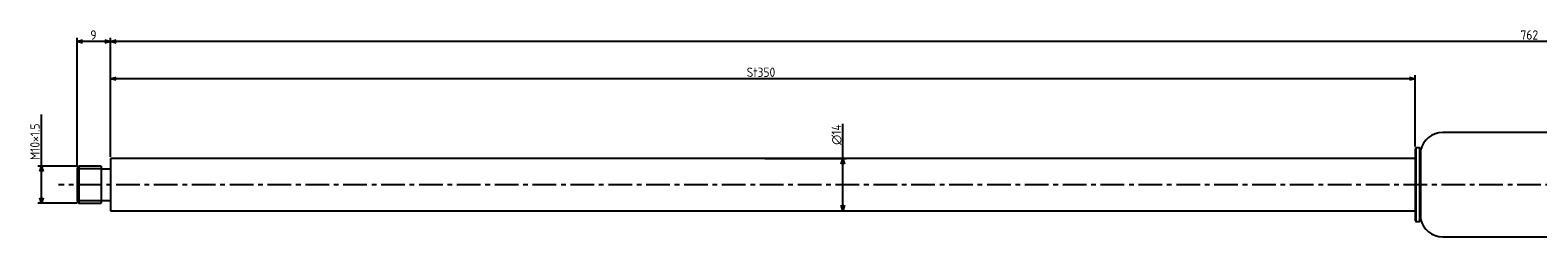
# Model space of a CAD drawing. Extents: x -398 to 411, y 258 to 313.
# Tile 1 of 2: x -398 to 6, y 258 to 313. Entities that reach past the tile are written whole.
import ezdxf

# ---------------------------------------------------------------- set-up
doc = ezdxf.new("R2010")
doc.units = 0
doc.header["$LTSCALE"] = 0.2
doc.linetypes.add('CENTER', pattern=[50.8, 31.75, -6.35, 6.35, -6.35])
doc.layers.get('0').update_dxf_attribs({"linetype": 'CONTINUOUS'})
doc.layers.get('DEFPOINTS').update_dxf_attribs({"linetype": 'CONTINUOUS'})
for name, color, linetype in [('18-0-CON', 3, 'CONTINUOUS'), ('18-2-CEN', 1, 'CENTER'), ('35-0-CON', 7, 'CONTINUOUS')]:
    doc.layers.add(name, color=color, linetype=linetype)
doc.styles.add('DIMENSION', font='isocp.shx', dxfattribs={"bigfont": 'bigfont.shx'})
doc.dimstyles.get("Standard").update_dxf_attribs({"dimtxt": 0.18, "dimasz": 0.18, "dimexe": 0.18, "dimexo": 0.0625, "dimgap": 0.09, "dimtad": 0, "dimtih": 1, "dimtoh": 1, "dimzin": 0, "dimcen": 0.09, "dimazin": 3, "dimtfac": 1, "dimtofl": 0, "dimtmove": 0, "dimatfit": 3})

# ---------------------------------------------------------------- blocks, each defined once
blk = doc.blocks.new('_OPEN30')
at = {"color": 0, "linetype": 'BYBLOCK'}
for p, q in [((-1, 0.27), (0, 0)), ((0, 0), (-1, -0.27)), ((0, 0), (-1, 0))]:
    blk.add_line(p, q, dxfattribs=at)
blk = doc.blocks.new('*U102')
at = {"layer": '18-0-CON', "color": 161, "style": 'DIMENSION'}
blk.add_text('St350', height=2.5, dxfattribs=at).set_placement((-205.8, 300.5))
blk = doc.blocks.new('*D47')
at = {"layer": '18-0-CON', "color": 161}
for p, q in [((-376.47, 279.08), (-376.47, 301)), ((-27.97, 300), (-374.97, 300)), ((-26.47, 281.78), (-26.47, 301))]:
    blk.add_line(p, q, dxfattribs=at)
at = {"layer": 'DEFPOINTS', "color": 0}
for p in [(-376.47, 300), (-26.47, 281.28), (-376.47, 278.58)]:
    blk.add_point(p, dxfattribs=at)
at = {"layer": '18-0-CON', "color": 161, "xscale": 1.5, "yscale": 1.5, "zscale": 1.5, "rotation": 180}
blk.add_blockref('_OPEN30', (-376.47, 300), dxfattribs=at)
at = {"layer": '18-0-CON'}
blk.add_blockref('*U102', (0, 0), dxfattribs=at)
at = {"layer": '18-0-CON', "color": 161, "xscale": 1.5, "yscale": 1.5, "zscale": 1.5}
blk.add_blockref('_OPEN30', (-26.47, 300), dxfattribs=at)
blk = doc.blocks.new('*U100')
at = {"layer": '18-0-CON', "color": 161, "style": 'DIMENSION'}
blk.add_text('∅14', height=2.5, rotation=90, dxfattribs=at).set_placement((-180.5, 282.25))
blk = doc.blocks.new('*D48')
at = {"layer": '18-0-CON', "color": 161}
for p, q in [((-180, 278.58), (-180, 287.88)), ((-200.97, 278.58), (-179, 278.58)), ((-180, 266.08), (-180, 277.08)), ((-200.97, 264.58), (-179, 264.58))]:
    blk.add_line(p, q, dxfattribs=at)
at = {"layer": 'DEFPOINTS', "color": 0}
for p in [(-201.47, 278.58), (-201.47, 264.58), (-180, 264.58)]:
    blk.add_point(p, dxfattribs=at)
at = {"layer": '18-0-CON'}
blk.add_blockref('*U100', (0, 0), dxfattribs=at)
at = {"layer": '18-0-CON', "color": 161, "xscale": 1.5, "yscale": 1.5, "zscale": 1.5}
for p, rotation in [((-180, 278.58), 90), ((-180, 264.58), 270)]:
    blk.add_blockref('_OPEN30', p, dxfattribs=dict(at, rotation=rotation))
blk = doc.blocks.new('*U95')
at = {"layer": '18-0-CON', "color": 161, "style": 'DIMENSION'}
blk.add_text('9', height=2.5, dxfattribs=at).set_placement((-381.89, 310.5))
blk = doc.blocks.new('*D49')
at = {"layer": '18-0-CON', "color": 161}
for p, q in [((-385.47, 276.58), (-385.47, 311)), ((-377.97, 310), (-383.97, 310)), ((-376.47, 279.08), (-376.47, 311))]:
    blk.add_line(p, q, dxfattribs=at)
at = {"layer": 'DEFPOINTS', "color": 0}
for p in [(-385.47, 310), (-385.47, 276.08), (-376.47, 278.58)]:
    blk.add_point(p, dxfattribs=at)
at = {"layer": '18-0-CON'}
blk.add_blockref('*U95', (0, 0), dxfattribs=at)
at = {"layer": '18-0-CON', "color": 161, "xscale": 1.5, "yscale": 1.5, "zscale": 1.5, "rotation": 180}
blk.add_blockref('_OPEN30', (-385.47, 310), dxfattribs=at)
at = {"layer": '18-0-CON', "color": 161, "xscale": 1.5, "yscale": 1.5, "zscale": 1.5}
blk.add_blockref('_OPEN30', (-376.47, 310), dxfattribs=at)
blk = doc.blocks.new('*U99')
at = {"layer": '18-0-CON', "color": 161, "style": 'DIMENSION'}
blk.add_text('M10×1.5', height=2.5, rotation=90, dxfattribs=at).set_placement((-395.5, 278.2))
blk = doc.blocks.new('*D50')
at = {"layer": '18-0-CON', "color": 161}
for p, q in [((-395, 276.58), (-395, 290.43)), ((-385.47, 276.58), (-396, 276.58)), ((-395, 268.08), (-395, 275.08)), ((-385.47, 266.58), (-396, 266.58))]:
    blk.add_line(p, q, dxfattribs=at)
at = {"layer": 'DEFPOINTS', "color": 0}
for p in [(-395, 276.58), (-384.97, 276.58), (-384.97, 266.58)]:
    blk.add_point(p, dxfattribs=at)
at = {"layer": '18-0-CON'}
blk.add_blockref('*U99', (0, 0), dxfattribs=at)
at = {"layer": '18-0-CON', "color": 161, "xscale": 1.5, "yscale": 1.5, "zscale": 1.5}
for p, rotation in [((-395, 276.58), 90), ((-395, 266.58), 270)]:
    blk.add_blockref('_OPEN30', p, dxfattribs=dict(at, rotation=rotation))
blk = doc.blocks.new('*U96')
at = {"layer": '18-0-CON', "color": 161, "style": 'DIMENSION'}
blk.add_text('762', height=2.5, dxfattribs=at).set_placement((1.82, 310.5))
blk = doc.blocks.new('*D51')
at = {"layer": '18-0-CON', "color": 161}
for p, q in [((-376.47, 279.08), (-376.47, 311)), ((384.03, 310), (-374.97, 310)), ((385.53, 282.03), (385.53, 311))]:
    blk.add_line(p, q, dxfattribs=at)
at = {"layer": 'DEFPOINTS', "color": 0}
for p in [(-376.47, 310), (385.53, 281.53), (-376.47, 278.58)]:
    blk.add_point(p, dxfattribs=at)
at = {"layer": '18-0-CON'}
blk.add_blockref('*U96', (0, 0), dxfattribs=at)
at = {"layer": '18-0-CON', "color": 161, "xscale": 1.5, "yscale": 1.5, "zscale": 1.5, "rotation": 180}
blk.add_blockref('_OPEN30', (-376.47, 310), dxfattribs=at)
at = {"layer": '18-0-CON', "color": 161, "xscale": 1.5, "yscale": 1.5, "zscale": 1.5}
blk.add_blockref('_OPEN30', (385.53, 310), dxfattribs=at)

msp = doc.modelspace()

# ---------------------------------------------------------------- linework, layer by layer
at = {"layer": '18-0-CON'}
for p, q in [((-378.975, 275.828), (-385.475, 275.828)), ((-385.475, 267.328), (-378.975, 267.328))]:
    msp.add_line(p, q, dxfattribs=at)
at = {"layer": '18-2-CEN'}
msp.add_line((403.525, 271.578), (-390.475, 271.578), dxfattribs=at)
at = {"layer": '35-0-CON'}
for p, q in [((377.325, 285.578), (-19.057, 285.578)), ((-26.275, 281.478), (-26.475, 281.278)), ((-26.475, 281.278), (-26.475, 261.878)), ((-25.297, 281.478), (-26.275, 281.478)), ((-26.275, 281.478), (-26.275, 261.678)), ((-25.097, 281.278), (-25.297, 281.478)), ((-25.297, 281.478), (-25.297, 261.678)), ((-24.981, 280.846), (-25.097, 281.278)), ((-25.097, 281.278), (-25.097, 261.878)), ((-24.981, 280.846), (-24.981, 262.31)), ((-384.975, 276.578), (-385.475, 276.078)), ((-385.475, 276.078), (-385.475, 267.078)), ((-378.975, 276.578), (-384.975, 276.578)), ((-384.975, 276.578), (-384.975, 272.708)), ((-378.975, 276.578), (-378.975, 266.578)), ((-378.975, 275.828), (-376.475, 275.828)), ((-26.475, 278.578), (-376.475, 278.578)), ((-376.475, 278.578), (-376.475, 264.578)), ((-384.975, 272.708), (-384.975, 266.578)), ((-385.475, 267.078), (-384.975, 266.578)), ((-378.975, 267.328), (-376.475, 267.328)), ((-384.975, 266.578), (-378.975, 266.578)), ((-376.475, 264.578), (-26.475, 264.578)), ((-26.475, 261.878), (-26.275, 261.678)), ((-26.275, 261.678), (-25.297, 261.678)), ((-25.297, 261.678), (-25.097, 261.878)), ((-25.097, 261.878), (-24.981, 262.31)), ((-19.057, 257.578), (377.325, 257.578))]:
    msp.add_line(p, q, dxfattribs=at)
for centre, start, end in [((-19.057, 279.503), 90, 167.2273), ((-19.057, 263.653), 192.7727, 270)]:
    msp.add_arc(centre, 6.075, start, end, dxfattribs=at)

# ---------------------------------------------------------------- dimensions: what is measured, and where the dimension line sits
at = {"layer": '18-0-CON'}
for base, p1, p2, override, picture, middle in [((-385.475, 310), (-376.475, 278.578), (-385.475, 276.078), {"dimscale": 1}, '*D49', (-380.975, 311.75)), ((-376.475, 310), (385.525, 281.528), (-376.475, 278.578), {"dimscale": 1}, '*D51', (4.525, 311.75)), ((-376.475, 300), (-26.475, 281.278), (-376.475, 278.578), {"dimscale": 1, "dimpost": 'St<>'}, '*D47', (-201.475, 301.75))]:
    dim = msp.add_linear_dim(base=base, p1=p1, p2=p2, dimstyle='Standard', override=override, dxfattribs=at)
    dim.commit()
    dim.dimension.update_dxf_attribs({"geometry": picture, "text_midpoint": middle})
dim = msp.add_linear_dim(base=(-395, 276.578), p1=(-384.975, 266.578), p2=(-384.975, 276.578), angle=90, dimstyle='Standard', override={"dimscale": 1, "dimpost": 'M<>×1.5'}, dxfattribs=at)
dim.commit()
dim.dimension.update_dxf_attribs({"geometry": '*D50', "text_midpoint": (-396.75, 284.254)})
dim = msp.add_linear_dim(base=(-180, 264.578), p1=(-201.475, 278.578), p2=(-201.475, 264.578), angle=90, dimstyle='Standard', override={"dimscale": 1, "dimpost": '%%c<>'}, dxfattribs=at)
dim.commit()
dim.dimension.update_dxf_attribs({"geometry": '*D48', "text_midpoint": (-180, 285), "dimtype": 128})

doc.saveas('drawing.dxf')
